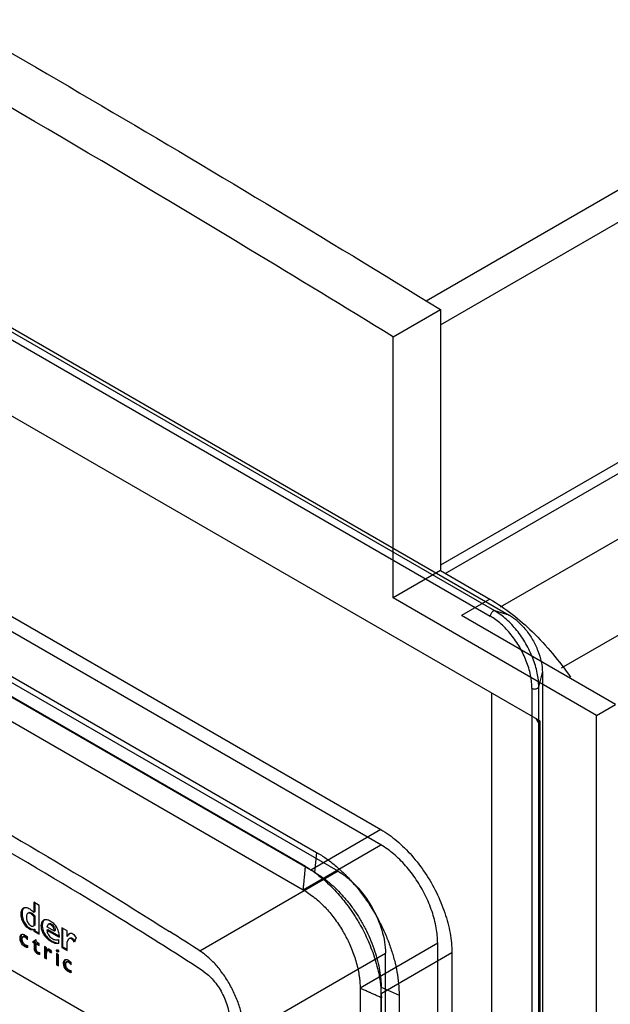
# Model space of a CAD drawing. Header units: millimetres. Extents: x 35 to 269, y 38 to 386.
# Tile 12 of 14: x 92 to 136, y 220 to 294. Entities that reach past the tile are written whole.
import ezdxf

# ---------------------------------------------------------------- set-up
doc = ezdxf.new("R2010")
doc.units = ezdxf.units.MM
doc.header["$LTSCALE"] = 27.53941
doc.layers.get('0').update_dxf_attribs({"linetype": 'CONTINUOUS'})

msp = doc.modelspace()

# ---------------------------------------------------------------- linework, layer by layer
at = {"color": 7, "linetype": 'Continuous'}
for p, q in [((122.327, 272.563), (213.94, 325.455)), ((123.398, 270.77), (214.967, 323.638)), ((214.967, 305.687), (123.398, 252.82)), ((123.751, 252.207), (215.321, 305.075)), ((219.564, 302.625), (127.855, 249.677)), ((132.447, 245.158), (224.36, 298.223)), ((130.822, 241.185), (38.898, 294.256)), ((56.412, 289.834), (127.123, 249.01)), ((127.462, 249.402), (56.751, 290.226)), ((57.826, 289.916), (128.537, 249.091)), ((119.862, 269.877), (123.398, 271.918)), ((123.398, 271.918), (123.398, 252.411)), ((119.862, 269.877), (119.822, 269.901)), ((119.862, 269.877), (119.822, 269.9)), ((119.862, 250.37), (119.862, 269.877)), ((113.328, 230.315), (70.206, 255.211)), ((72.211, 255.585), (114.152, 231.371)), ((123.398, 252.411), (119.862, 250.37)), ((123.398, 252.411), (127.092, 250.278)), ((87.489, 251.234), (118.956, 233.067)), ((118.956, 231.924), (87.489, 250.091)), ((135.065, 241.593), (119.862, 250.37)), ((127.092, 250.278), (124.971, 249.053)), ((128.537, 249.091), (127.462, 249.402)), ((136.479, 242.409), (124.971, 249.053)), ((113.73, 230.05), (82.264, 248.217)), ((115.761, 229.957), (83.941, 248.328)), ((81.691, 246.743), (113.157, 228.576)), ((130.743, 243.719), (131.012, 244.805)), ((131.012, 244.805), (131.012, 145.192)), ((130.234, 243.621), (130.234, 144.008)), ((130.743, 144.106), (130.743, 243.719)), ((127.211, 243.269), (127.211, 137.361)), ((135.065, 241.593), (136.479, 242.409)), ((135.065, 215.057), (135.065, 241.593)), ((130.822, 241.185), (130.822, 217.506)), ((118.956, 233.067), (113.73, 230.05)), ((113.157, 228.576), (118.956, 231.924)), ((114.152, 231.371), (114.002, 229.892)), ((102.502, 216.129), (77.754, 230.417)), ((115.761, 229.957), (105.446, 224.002)), ((93.035, 227.643), (93.035, 226.879)), ((93.433, 227.412), (93.035, 227.643)), ((93.105, 227.602), (93.105, 226.92)), ((93.433, 225.249), (93.433, 227.412)), ((92.667, 226.862), (92.596, 226.821)), ((92.811, 226.793), (92.882, 226.834)), ((93.105, 226.92), (93.035, 226.879)), ((93.035, 226.578), (93.105, 226.619)), ((93.035, 226.578), (93.035, 225.879)), ((93.105, 226.619), (93.105, 225.92)), ((92.465, 225.827), (92.536, 225.868)), ((93.105, 225.92), (93.035, 225.879)), ((94.108, 225.993), (94.022, 225.805)), ((94.573, 225.486), (94.022, 225.805)), ((94.178, 226.033), (94.108, 225.993)), ((92.292, 225.1), (92.222, 225.06)), ((92.287, 225.072), (92.222, 225.06)), ((92.287, 225.072), (92.358, 225.113)), ((92.292, 225.1), (92.358, 225.113)), ((92.373, 225.042), (92.444, 225.083)), ((92.682, 225.655), (92.752, 225.696)), ((93.035, 225.596), (93.105, 225.637)), ((93.035, 225.596), (93.035, 225.479)), ((93.035, 225.479), (93.105, 225.519)), ((93.035, 225.479), (93.433, 225.249)), ((93.105, 225.637), (93.105, 225.519)), ((93.105, 225.519), (93.433, 225.33)), ((94.014, 225.567), (94.085, 225.608)), ((94.014, 225.567), (94.924, 225.041)), ((94.085, 225.608), (94.907, 225.133)), ((94.573, 225.486), (94.644, 225.527)), ((95.121, 225.74), (95.121, 224.275)), ((95.52, 225.51), (95.121, 225.74)), ((95.192, 225.699), (95.192, 224.316)), ((95.52, 225.089), (95.52, 225.51)), ((95.52, 225.089), (95.591, 225.13)), ((92.009, 224.954), (92.08, 224.994)), ((92.571, 224.844), (92.571, 225.021)), ((92.587, 224.254), (92.587, 224.415)), ((92.95, 224.696), (93.217, 224.861)), ((92.95, 224.696), (93.076, 224.623)), ((93.021, 224.736), (93.146, 224.664)), ((93.076, 224.623), (93.146, 224.664)), ((93.076, 224.623), (93.076, 224.184)), ((93.146, 224.664), (93.146, 224.225)), ((93.217, 224.689), (93.217, 224.861)), ((93.445, 224.558), (93.217, 224.689)), ((93.217, 224.542), (93.288, 224.582)), ((93.217, 224.115), (93.217, 224.542)), ((93.217, 224.542), (93.445, 224.41)), ((93.288, 224.582), (93.445, 224.492)), ((93.445, 224.41), (93.445, 224.558)), ((93.845, 224.326), (93.845, 223.495)), ((93.987, 224.245), (93.845, 224.326)), ((94.336, 224.7), (94.407, 224.741)), ((94.902, 224.568), (94.902, 224.854)), ((95.121, 224.275), (95.192, 224.316)), ((95.192, 224.316), (95.52, 224.127)), ((95.52, 224.045), (95.52, 224.677)), ((96.193, 225.015), (96.084, 224.671)), ((123.198, 224.576), (117.4, 221.228)), ((123.198, 202.938), (123.198, 224.576)), ((93.146, 224.225), (93.076, 224.184)), ((93.308, 223.79), (93.379, 223.831)), ((93.481, 223.745), (93.481, 223.899)), ((93.916, 224.286), (93.916, 223.536)), ((93.987, 224.052), (93.987, 224.245)), ((93.987, 224.052), (94.057, 224.093)), ((93.987, 223.414), (93.987, 223.847)), ((94.121, 224.049), (94.092, 224.033)), ((94.161, 224.003), (94.232, 224.044)), ((94.369, 223.944), (94.294, 223.843)), ((94.737, 224.005), (94.808, 224.045)), ((94.745, 223.807), (94.745, 222.976)), ((94.887, 223.725), (94.745, 223.807)), ((94.816, 223.766), (94.816, 223.017)), ((94.887, 222.894), (94.887, 223.725)), ((95.121, 224.275), (95.52, 224.045)), ((108.76, 217.751), (119.296, 223.833)), ((118.978, 220.833), (124.259, 223.882)), ((119.296, 163.494), (119.296, 223.833)), ((124.259, 223.882), (124.259, 202.326)), ((93.845, 223.495), (93.916, 223.536)), ((93.845, 223.495), (93.987, 223.414)), ((93.916, 223.536), (93.987, 223.495)), ((94.745, 222.976), (94.816, 223.017)), ((94.745, 222.976), (94.887, 222.894)), ((94.816, 223.017), (94.887, 222.976)), ((95.259, 223.077), (95.33, 223.118)), ((95.543, 223.224), (95.473, 223.183)), ((95.538, 223.196), (95.473, 223.183)), ((95.538, 223.196), (95.608, 223.237)), ((95.543, 223.224), (95.608, 223.237)), ((95.623, 223.165), (95.694, 223.206)), ((95.822, 222.967), (95.822, 223.144)), ((95.838, 222.377), (95.838, 222.538)), ((117.4, 221.228), (117.4, 217.676)), ((118.975, 221.295), (120.317, 220.693)), ((118.978, 218.583), (118.978, 220.833)), ((120.317, 220.693), (120.317, 208.786)), ((118.991, 154.337), (118.991, 220.507))]:
    msp.add_line(p, q, dxfattribs=at)
for centre, radius, start, end in [((111.967, 230.298), 21.641, 29.23824, 30.76217), ((96.416, 200.07), 34.621, 59.47278, 59.99277), ((92.734, 226.745), 0.135, 112.95457, 119.99068), ((92.083, 224.716), 0.558, 60.98378, 64.04158), ((-83.703, -68.683), 348.486, 57.12721, 57.57171), ((93.56, 224.152), 0.369, 253.35311, 257.60318), ((94.489, 223.708), 0.609, 144.243, 145.52087), ((94.097, 223.927), 0.0934, 120.07214, 134.04304), ((94.097, 223.928), 0.0929, 111.94387, 119.98645), ((94.559, 223.749), 0.609, 144.24281, 145.52088), ((94.167, 223.969), 0.0929, 111.94399, 119.98548), ((93.714, 223.506), 0.752, 33.81289, 36.11218), ((95.334, 222.838), 0.559, 60.97629, 64.03072), ((83.96, 220.828), 35.018, 0.00841, 0.76475)]:
    msp.add_arc(centre, radius, start, end, dxfattribs=at)
for points, knots in [([(53.394, 312.334), (59.25, 309.175), (82.872, 296.209), (106.115, 282.553), (123.398, 271.918)], [0, 0, 0, 0, 0.246917, 1, 1, 1, 1]), ([(119.822, 269.901), (116.26, 272.093), (102.077, 280.738), (87.747, 289.142), (76.946, 295.285)], [0, 0, 0, 0, 0.251866, 1, 1, 1, 1]), ([(127.092, 250.278), (128.249, 249.61), (130.478, 247.843), (132.281, 245.662), (133.114, 244.444)], [0, 0, 0, 0, 0.475179, 1, 1, 1, 1]), ([(127.335, 249.377), (127.305, 249.36), (127.248, 249.312), (127.181, 249.221), (127.136, 249.118), (127.123, 249.045), (127.123, 249.01)], [0, 0, 0, 0, 0.237217, 0.499998, 0.76278, 1, 1, 1, 1]), ([(127.462, 249.402), (127.449, 249.406), (127.42, 249.408), (127.377, 249.398), (127.349, 249.385), (127.335, 249.377)], [0, 0, 0, 0, 0.310498, 0.634741, 1, 1, 1, 1]), ([(130.743, 243.719), (130.743, 244.069), (130.656, 244.804), (130.325, 245.895), (129.808, 246.968), (129.138, 247.952), (128.359, 248.784), (127.766, 249.227), (127.462, 249.402)], [0, 0, 0, 0, 0.154292, 0.323202, 0.500001, 0.6768, 0.845709, 1, 1, 1, 1]), ([(130.234, 243.621), (130.234, 243.954), (130.151, 244.652), (129.837, 245.686), (129.347, 246.701), (128.713, 247.634), (127.974, 248.423), (127.411, 248.843), (127.123, 249.01)], [0, 0, 0, 0, 0.154733, 0.323583, 0.499989, 0.676398, 0.845256, 1, 1, 1, 1]), ([(128.537, 249.091), (128.767, 248.959), (129.214, 248.625), (129.802, 247.997), (130.306, 247.255), (130.696, 246.448), (130.946, 245.625), (131.012, 245.07), (131.012, 244.805)], [0, 0, 0, 0, 0.154732, 0.323582, 0.499987, 0.676396, 0.845255, 1, 1, 1, 1]), ([(130.234, 243.621), (130.264, 243.604), (130.334, 243.578), (130.446, 243.566), (130.559, 243.578), (130.629, 243.604), (130.66, 243.622)], [0, 0, 0, 0, 0.236234, 0.497925, 0.759616, 1, 1, 1, 1]), ([(130.66, 243.622), (130.674, 243.63), (130.7, 243.648), (130.729, 243.681), (130.74, 243.707), (130.743, 243.719)], [0, 0, 0, 0, 0.381361, 0.707307, 1, 1, 1, 1]), ([(74.786, 241.772), (77.252, 240.49), (86.884, 235.358), (96.304, 229.823), (103.17, 225.461)], [0, 0, 0, 0, 0.254691, 1, 1, 1, 1]), ([(105.68, 222.504), (103.486, 223.924), (94.482, 229.609), (85.226, 234.894), (78.131, 238.666)], [0, 0, 0, 0, 0.245368, 1, 1, 1, 1]), ([(118.956, 233.067), (119.375, 232.825), (120.198, 232.232), (121.306, 231.132), (122.298, 229.832), (123.128, 228.394), (123.758, 226.885), (124.157, 225.375), (124.259, 224.366), (124.259, 223.882)], [0, 0, 0, 0, 0.131913, 0.274547, 0.424061, 0.575937, 0.725451, 0.868086, 1, 1, 1, 1]), ([(123.198, 224.576), (123.198, 224.963), (123.116, 225.77), (122.798, 226.978), (122.294, 228.186), (121.63, 229.335), (120.837, 230.375), (119.95, 231.255), (119.292, 231.73), (118.956, 231.924)], [0, 0, 0, 0, 0.131912, 0.274544, 0.424055, 0.57593, 0.725444, 0.868081, 1, 1, 1, 1]), ([(114.152, 231.371), (114.394, 231.231), (114.873, 230.922), (115.56, 230.391), (116.224, 229.787), (116.858, 229.119), (117.457, 228.392), (118.014, 227.617), (118.522, 226.802), (118.976, 225.955), (119.373, 225.086), (119.705, 224.204), (119.97, 223.322), (120.165, 222.444), (120.288, 221.569), (120.317, 220.985), (120.317, 220.693)], [0, 0, 0, 0, 0.06543, 0.13311, 0.203011, 0.275049, 0.348597, 0.423177, 0.498214, 0.573195, 0.647824, 0.721544, 0.793546, 0.863289, 0.931725, 1, 1, 1, 1]), ([(113.157, 228.577), (113.164, 228.649), (113.175, 228.745), (113.196, 228.937), (113.209, 229.082), (113.227, 229.276), (113.246, 229.469), (113.272, 229.735), (113.3, 230.025), (113.319, 230.218), (113.328, 230.315)], [0, 0, 0, 0, 0.124495, 0.165762, 0.332725, 0.374636, 0.499614, 0.666372, 0.833159, 1, 1, 1, 1]), ([(113.328, 230.315), (113.717, 230.091), (114.482, 229.55), (115.503, 228.591), (116.441, 227.482), (117.02, 226.625), (117.527, 225.761), (117.977, 224.881), (118.352, 223.92), (118.604, 223.105), (118.753, 222.532), (118.874, 221.941), (118.962, 221.277), (118.964, 220.83), (118.991, 220.507)], [0, 0, 0, 0, 0.114405, 0.237801, 0.356335, 0.484148, 0.500947, 0.61177, 0.735626, 0.763544, 0.829169, 0.886509, 0.917216, 1, 1, 1, 1]), ([(114.001, 229.892), (114.159, 229.799), (114.494, 229.584), (115.004, 229.2), (115.538, 228.73), (116.073, 228.183), (116.585, 227.574), (117.063, 226.919), (117.497, 226.229), (117.884, 225.511), (118.22, 224.771), (118.498, 224.021), (118.715, 223.276), (118.866, 222.56), (118.951, 221.903), (118.973, 221.487), (118.975, 221.295)], [0, 0, 0, 0, 0.053334, 0.115607, 0.185241, 0.260164, 0.337925, 0.416531, 0.495545, 0.574887, 0.653779, 0.731653, 0.807403, 0.879165, 0.944089, 1, 1, 1, 1]), ([(115.761, 229.957), (116.003, 229.817), (116.481, 229.482), (117.376, 228.644), (118.321, 227.353), (118.967, 225.889), (119.245, 224.694), (119.296, 224.113), (119.296, 223.833)], [0, 0, 0, 0, 0.114248, 0.237547, 0.499999, 0.762451, 0.885751, 1, 1, 1, 1]), ([(113.157, 228.577), (113.448, 228.408), (114.023, 228.007), (114.789, 227.288), (115.49, 226.456), (115.922, 225.812), (116.302, 225.164), (116.641, 224.505), (116.924, 223.785), (117.114, 223.174), (117.226, 222.746), (117.311, 222.302), (117.379, 221.805), (117.4, 221.471), (117.4, 221.228)], [0, 0, 0, 0, 0.114302, 0.237628, 0.356244, 0.484113, 0.500917, 0.611775, 0.735738, 0.763711, 0.829303, 0.886395, 0.917271, 1, 1, 1, 1]), ([(92.273, 227.214), (92.297, 227.228), (92.353, 227.249), (92.462, 227.256), (92.597, 227.221), (92.809, 227.109), (92.948, 226.977), (93.035, 226.879)], [0, 0, 0, 0, 0.095139, 0.196035, 0.365046, 0.557883, 1, 1, 1, 1]), ([(92.465, 225.827), (92.413, 225.882), (92.319, 226.002), (92.21, 226.2), (92.134, 226.408), (92.094, 226.612), (92.086, 226.804), (92.107, 226.975), (92.164, 227.12), (92.234, 227.191), (92.273, 227.214)], [0, 0, 0, 0, 0.14654, 0.296212, 0.440993, 0.576715, 0.701122, 0.813418, 0.91212, 1, 1, 1, 1]), ([(92.297, 227.22), (92.199, 227.131), (92.148, 226.89), (92.171, 226.587), (92.218, 226.414), (92.251, 226.327)], [0, 0, 0, 0, 0.428663, 0.699407, 1, 1, 1, 1]), ([(92.596, 226.821), (92.576, 226.81), (92.54, 226.772), (92.51, 226.697), (92.495, 226.61), (92.492, 226.548), (92.492, 226.516)], [0, 0, 0, 0, 0.209027, 0.445698, 0.713751, 1, 1, 1, 1]), ([(92.492, 226.516), (92.492, 226.431), (92.511, 226.298), (92.578, 226.13), (92.654, 226.012), (92.736, 225.933), (92.806, 225.889), (92.87, 225.859), (92.951, 225.847), (93.009, 225.867), (93.035, 225.879)], [0, 0, 0, 0, 0.262668, 0.408678, 0.557319, 0.694574, 0.756722, 0.813963, 0.91228, 1, 1, 1, 1]), ([(92.811, 226.793), (92.792, 226.804), (92.755, 226.822), (92.698, 226.84), (92.643, 226.841), (92.61, 226.829), (92.596, 226.821)], [0, 0, 0, 0, 0.289013, 0.551372, 0.784466, 1, 1, 1, 1]), ([(92.681, 226.869), (92.71, 226.882), (92.785, 226.884), (92.849, 226.853), (92.882, 226.834)], [0, 0, 0, 0, 0.449442, 1, 1, 1, 1]), ([(92.887, 226.738), (92.881, 226.743), (92.857, 226.763), (92.831, 226.781), (92.811, 226.793)], [0, 0, 0, 0, 0.260119, 1, 1, 1, 1]), ([(92.882, 226.834), (92.888, 226.83), (92.915, 226.813), (92.94, 226.794), (92.958, 226.778)], [0, 0, 0, 0, 0.239432, 1, 1, 1, 1]), ([(93.035, 226.578), (93.024, 226.593), (92.98, 226.651), (92.928, 226.703), (92.887, 226.738)], [0, 0, 0, 0, 0.257071, 1, 1, 1, 1]), ([(92.958, 226.778), (92.972, 226.767), (93.025, 226.718), (93.074, 226.663), (93.105, 226.619)], [0, 0, 0, 0, 0.242554, 1, 1, 1, 1]), ([(92.251, 226.327), (92.299, 226.2), (92.388, 226.038), (92.505, 225.9), (92.536, 225.868)], [0, 0, 0, 0, 0.754631, 1, 1, 1, 1]), ([(92.682, 225.655), (92.663, 225.666), (92.585, 225.715), (92.514, 225.776), (92.465, 225.827)], [0, 0, 0, 0, 0.235477, 1, 1, 1, 1]), ([(92.536, 225.868), (92.553, 225.851), (92.619, 225.786), (92.693, 225.73), (92.752, 225.696)], [0, 0, 0, 0, 0.263146, 1, 1, 1, 1]), ([(94.336, 224.7), (94.188, 224.786), (93.978, 224.96), (93.767, 225.254), (93.652, 225.508), (93.598, 225.764), (93.599, 225.996), (93.651, 226.193), (93.738, 226.29), (93.787, 226.319)], [0, 0, 0, 0, 0.264179, 0.410717, 0.556508, 0.691356, 0.810531, 0.912558, 1, 1, 1, 1]), ([(93.726, 226.208), (93.702, 226.156), (93.672, 226.035), (93.667, 225.759), (93.77, 225.385), (94.038, 225.005), (94.282, 224.813), (94.407, 224.741)], [0, 0, 0, 0, 0.099035, 0.211988, 0.473301, 0.751046, 1, 1, 1, 1]), ([(93.828, 226.34), (93.817, 226.331), (93.775, 226.295), (93.744, 226.247), (93.726, 226.208)], [0, 0, 0, 0, 0.240345, 1, 1, 1, 1]), ([(93.787, 226.319), (93.819, 226.337), (93.893, 226.362), (94.015, 226.36), (94.144, 226.323), (94.227, 226.282), (94.27, 226.257)], [0, 0, 0, 0, 0.215782, 0.449869, 0.711326, 1, 1, 1, 1]), ([(94.573, 225.486), (94.568, 225.556), (94.544, 225.662), (94.479, 225.792), (94.412, 225.879), (94.335, 225.947), (94.255, 225.992), (94.178, 226.014), (94.127, 226.004), (94.108, 225.993)], [0, 0, 0, 0, 0.269754, 0.415958, 0.560322, 0.692866, 0.811087, 0.912817, 1, 1, 1, 1]), ([(94.178, 226.033), (94.198, 226.045), (94.248, 226.055), (94.326, 226.033), (94.405, 225.988), (94.483, 225.92), (94.549, 225.833), (94.614, 225.703), (94.638, 225.597), (94.644, 225.527)], [0, 0, 0, 0, 0.087184, 0.188913, 0.307134, 0.439678, 0.584042, 0.730246, 1, 1, 1, 1]), ([(94.27, 226.257), (94.369, 226.2), (94.56, 226.043), (94.776, 225.739), (94.905, 225.392), (94.928, 225.153), (94.924, 225.041)], [0, 0, 0, 0, 0.239389, 0.505857, 0.76779, 1, 1, 1, 1]), ([(92.009, 224.954), (92.009, 224.983), (92.013, 225.053), (92.037, 225.154), (92.085, 225.216), (92.115, 225.233)], [0, 0, 0, 0, 0.288243, 0.673214, 1, 1, 1, 1]), ([(92.089, 225.104), (92.087, 225.095), (92.082, 225.059), (92.08, 225.022), (92.08, 224.994)], [0, 0, 0, 0, 0.24105, 1, 1, 1, 1]), ([(92.138, 225.23), (92.131, 225.221), (92.107, 225.183), (92.094, 225.138), (92.089, 225.104)], [0, 0, 0, 0, 0.232573, 1, 1, 1, 1]), ([(92.115, 225.233), (92.143, 225.249), (92.221, 225.261), (92.291, 225.235), (92.327, 225.217)], [0, 0, 0, 0, 0.453992, 1, 1, 1, 1]), ([(92.222, 225.06), (92.17, 225.029), (92.145, 224.908), (92.163, 224.768), (92.213, 224.644), (92.295, 224.541), (92.392, 224.468), (92.49, 224.426), (92.556, 224.417), (92.587, 224.415)], [0, 0, 0, 0, 0.203078, 0.338179, 0.490639, 0.642828, 0.778223, 0.895682, 1, 1, 1, 1]), ([(92.373, 225.042), (92.366, 225.046), (92.339, 225.06), (92.309, 225.07), (92.287, 225.072)], [0, 0, 0, 0, 0.270727, 1, 1, 1, 1]), ([(92.354, 225.203), (92.393, 225.181), (92.472, 225.126), (92.537, 225.057), (92.571, 225.021)], [0, 0, 0, 0, 0.477195, 1, 1, 1, 1]), ([(92.571, 224.844), (92.556, 224.864), (92.5, 224.939), (92.433, 225.007), (92.373, 225.042)], [0, 0, 0, 0, 0.26343, 1, 1, 1, 1]), ([(92.384, 225.108), (92.389, 225.107), (92.41, 225.1), (92.429, 225.091), (92.444, 225.083)], [0, 0, 0, 0, 0.237199, 1, 1, 1, 1]), ([(92.444, 225.083), (92.449, 225.08), (92.472, 225.065), (92.493, 225.049), (92.509, 225.035)], [0, 0, 0, 0, 0.238825, 1, 1, 1, 1]), ([(92.509, 225.035), (92.515, 225.03), (92.538, 225.009), (92.56, 224.986), (92.576, 224.968)], [0, 0, 0, 0, 0.244022, 1, 1, 1, 1]), ([(93.035, 225.596), (93.009, 225.588), (92.955, 225.575), (92.866, 225.578), (92.773, 225.606), (92.712, 225.637), (92.682, 225.655)], [0, 0, 0, 0, 0.217928, 0.451425, 0.712339, 1, 1, 1, 1]), ([(92.752, 225.696), (92.783, 225.678), (92.844, 225.647), (92.936, 225.618), (93.025, 225.616), (93.08, 225.629), (93.105, 225.637)], [0, 0, 0, 0, 0.287661, 0.548575, 0.782072, 1, 1, 1, 1]), ([(94.014, 225.567), (94.017, 225.507), (94.039, 225.383), (94.118, 225.208), (94.237, 225.059), (94.376, 224.948), (94.515, 224.87), (94.691, 224.817), (94.823, 224.834), (94.902, 224.854)], [0, 0, 0, 0, 0.138517, 0.29086, 0.440699, 0.577682, 0.701319, 0.810708, 1, 1, 1, 1]), ([(95.52, 225.089), (95.532, 225.111), (95.577, 225.193), (95.639, 225.273), (95.699, 225.308)], [0, 0, 0, 0, 0.262933, 1, 1, 1, 1]), ([(95.663, 225.248), (95.656, 225.239), (95.63, 225.201), (95.607, 225.161), (95.591, 225.13)], [0, 0, 0, 0, 0.245718, 1, 1, 1, 1]), ([(95.699, 225.308), (95.733, 225.327), (95.821, 225.353), (95.963, 225.292), (96.084, 225.168), (96.156, 225.067), (96.193, 225.015)], [0, 0, 0, 0, 0.183259, 0.4094, 0.693588, 1, 1, 1, 1]), ([(92.587, 224.254), (92.555, 224.255), (92.489, 224.275), (92.39, 224.316), (92.291, 224.381), (92.105, 224.557), (92.009, 224.78), (92.009, 224.954)], [0, 0, 0, 0, 0.09967, 0.209453, 0.330657, 0.464164, 1, 1, 1, 1]), ([(92.08, 224.994), (92.08, 224.883), (92.143, 224.656), (92.293, 224.476), (92.386, 224.408)], [0, 0, 0, 0, 0.491278, 1, 1, 1, 1]), ([(92.386, 224.408), (92.4, 224.398), (92.454, 224.362), (92.513, 224.334), (92.557, 224.318)], [0, 0, 0, 0, 0.267352, 1, 1, 1, 1]), ([(94.902, 224.568), (94.816, 224.544), (94.608, 224.556), (94.43, 224.646), (94.336, 224.7)], [0, 0, 0, 0, 0.454185, 1, 1, 1, 1]), ([(94.407, 224.741), (94.44, 224.722), (94.565, 224.653), (94.704, 224.603), (94.808, 224.595)], [0, 0, 0, 0, 0.271114, 1, 1, 1, 1]), ([(94.808, 224.595), (94.817, 224.594), (94.849, 224.592), (94.881, 224.593), (94.905, 224.596)], [0, 0, 0, 0, 0.25649, 1, 1, 1, 1]), ([(95.686, 224.926), (95.644, 224.902), (95.578, 224.819), (95.54, 224.726), (95.52, 224.677)], [0, 0, 0, 0, 0.47551, 1, 1, 1, 1]), ([(96.084, 224.671), (96.053, 224.711), (95.992, 224.789), (95.909, 224.876), (95.834, 224.926), (95.78, 224.945), (95.729, 224.946), (95.699, 224.934), (95.686, 224.926)], [0, 0, 0, 0, 0.295285, 0.578128, 0.704692, 0.815849, 0.911728, 1, 1, 1, 1]), ([(95.757, 224.967), (95.776, 224.978), (95.825, 224.993), (95.905, 224.969), (95.981, 224.914), (96.028, 224.865), (96.052, 224.839)], [0, 0, 0, 0, 0.191164, 0.418331, 0.693806, 1, 1, 1, 1]), ([(93.308, 223.79), (93.275, 223.809), (93.212, 223.858), (93.133, 223.952), (93.087, 224.067), (93.076, 224.146), (93.076, 224.184)], [0, 0, 0, 0, 0.237739, 0.499485, 0.761722, 1, 1, 1, 1]), ([(93.146, 224.225), (93.146, 224.216), (93.148, 224.176), (93.155, 224.137), (93.163, 224.107)], [0, 0, 0, 0, 0.232789, 1, 1, 1, 1]), ([(93.217, 224.115), (93.217, 224.079), (93.236, 224.005), (93.288, 223.948), (93.32, 223.93)], [0, 0, 0, 0, 0.501628, 1, 1, 1, 1]), ([(93.217, 223.985), (93.233, 223.96), (93.258, 223.929), (93.287, 223.901), (93.294, 223.894)], [0, 0, 0, 0, 0.754601, 1, 1, 1, 1]), ([(93.294, 223.894), (93.301, 223.888), (93.327, 223.864), (93.356, 223.844), (93.379, 223.831)], [0, 0, 0, 0, 0.264279, 1, 1, 1, 1]), ([(93.481, 223.745), (93.453, 223.744), (93.393, 223.753), (93.336, 223.774), (93.308, 223.79)], [0, 0, 0, 0, 0.468332, 1, 1, 1, 1]), ([(93.32, 223.93), (93.345, 223.915), (93.399, 223.895), (93.456, 223.895), (93.481, 223.899)], [0, 0, 0, 0, 0.53679, 1, 1, 1, 1]), ([(93.379, 223.831), (93.385, 223.827), (93.41, 223.815), (93.435, 223.805), (93.455, 223.799)], [0, 0, 0, 0, 0.261859, 1, 1, 1, 1]), ([(94.032, 223.995), (94.024, 223.987), (93.993, 223.943), (93.987, 223.888), (93.987, 223.847)], [0, 0, 0, 0, 0.220768, 1, 1, 1, 1]), ([(94.161, 224.003), (94.145, 224.012), (94.112, 224.024), (94.076, 224.02), (94.062, 224.014)], [0, 0, 0, 0, 0.537446, 1, 1, 1, 1]), ([(94.113, 224.154), (94.12, 224.156), (94.149, 224.159), (94.178, 224.15), (94.198, 224.139)], [0, 0, 0, 0, 0.230573, 1, 1, 1, 1]), ([(94.133, 224.055), (94.138, 224.057), (94.159, 224.063), (94.183, 224.062), (94.2, 224.057)], [0, 0, 0, 0, 0.237721, 1, 1, 1, 1]), ([(94.294, 223.843), (94.276, 223.874), (94.245, 223.918), (94.201, 223.972), (94.175, 223.995), (94.161, 224.003)], [0, 0, 0, 0, 0.514056, 0.769311, 1, 1, 1, 1]), ([(94.198, 224.139), (94.233, 224.118), (94.298, 224.056), (94.345, 223.983), (94.369, 223.944)], [0, 0, 0, 0, 0.473723, 1, 1, 1, 1]), ([(94.232, 224.044), (94.25, 224.033), (94.281, 224.002), (94.308, 223.968), (94.322, 223.949)], [0, 0, 0, 0, 0.4777, 1, 1, 1, 1]), ([(94.737, 224.005), (94.732, 224.022), (94.731, 224.057), (94.753, 224.085), (94.765, 224.092)], [0, 0, 0, 0, 0.569909, 1, 1, 1, 1]), ([(94.864, 223.934), (94.855, 223.929), (94.832, 223.923), (94.778, 223.935), (94.746, 223.974), (94.737, 224.005)], [0, 0, 0, 0, 0.191404, 0.414145, 1, 1, 1, 1]), ([(94.765, 224.092), (94.784, 224.102), (94.827, 224.102), (94.869, 224.067), (94.887, 224.038), (94.891, 224.021)], [0, 0, 0, 0, 0.395398, 0.675692, 1, 1, 1, 1]), ([(94.805, 224.086), (94.805, 224.083), (94.803, 224.069), (94.805, 224.055), (94.808, 224.045)], [0, 0, 0, 0, 0.22865, 1, 1, 1, 1]), ([(94.808, 224.045), (94.814, 224.025), (94.835, 223.991), (94.87, 223.972), (94.887, 223.968)], [0, 0, 0, 0, 0.550869, 1, 1, 1, 1]), ([(94.891, 224.021), (94.896, 224.004), (94.897, 223.969), (94.875, 223.941), (94.864, 223.934)], [0, 0, 0, 0, 0.57252, 1, 1, 1, 1]), ([(108.76, 217.751), (108.76, 218.031), (108.713, 218.616), (108.521, 219.5), (108.219, 220.402), (107.808, 221.283), (107.313, 222.116), (106.744, 222.863), (106.128, 223.501), (105.676, 223.854), (105.446, 224.002)], [0, 0, 0, 0, 0.114969, 0.239348, 0.370114, 0.503942, 0.637187, 0.766254, 0.888079, 1, 1, 1, 1]), ([(95.259, 223.077), (95.259, 223.107), (95.263, 223.176), (95.287, 223.278), (95.336, 223.339), (95.365, 223.356)], [0, 0, 0, 0, 0.288279, 0.673178, 1, 1, 1, 1]), ([(95.838, 222.377), (95.806, 222.378), (95.74, 222.398), (95.641, 222.439), (95.542, 222.505), (95.356, 222.68), (95.259, 222.904), (95.259, 223.077)], [0, 0, 0, 0, 0.099799, 0.209522, 0.330638, 0.4641, 1, 1, 1, 1]), ([(95.339, 223.228), (95.337, 223.219), (95.332, 223.183), (95.33, 223.146), (95.33, 223.118)], [0, 0, 0, 0, 0.240982, 1, 1, 1, 1]), ([(95.33, 223.118), (95.33, 223.008), (95.392, 222.782), (95.541, 222.602), (95.633, 222.534)], [0, 0, 0, 0, 0.490732, 1, 1, 1, 1]), ([(95.388, 223.353), (95.381, 223.345), (95.357, 223.306), (95.345, 223.262), (95.339, 223.228)], [0, 0, 0, 0, 0.232624, 1, 1, 1, 1]), ([(95.365, 223.356), (95.394, 223.373), (95.472, 223.384), (95.542, 223.358), (95.578, 223.34)], [0, 0, 0, 0, 0.453982, 1, 1, 1, 1]), ([(95.473, 223.183), (95.421, 223.153), (95.396, 223.031), (95.414, 222.891), (95.479, 222.73), (95.601, 222.608), (95.742, 222.549), (95.807, 222.54), (95.838, 222.538)], [0, 0, 0, 0, 0.203625, 0.339055, 0.491885, 0.777675, 0.89528, 1, 1, 1, 1]), ([(95.623, 223.165), (95.616, 223.17), (95.589, 223.184), (95.56, 223.194), (95.538, 223.196)], [0, 0, 0, 0, 0.270738, 1, 1, 1, 1]), ([(95.605, 223.327), (95.644, 223.305), (95.723, 223.249), (95.788, 223.18), (95.822, 223.144)], [0, 0, 0, 0, 0.477356, 1, 1, 1, 1]), ([(95.822, 222.967), (95.807, 222.987), (95.751, 223.062), (95.683, 223.131), (95.623, 223.165)], [0, 0, 0, 0, 0.263405, 1, 1, 1, 1]), ([(95.635, 223.232), (95.64, 223.23), (95.66, 223.224), (95.68, 223.214), (95.694, 223.206)], [0, 0, 0, 0, 0.237192, 1, 1, 1, 1]), ([(95.694, 223.206), (95.699, 223.203), (95.722, 223.189), (95.744, 223.172), (95.759, 223.159)], [0, 0, 0, 0, 0.238849, 1, 1, 1, 1]), ([(95.759, 223.159), (95.765, 223.154), (95.789, 223.132), (95.811, 223.109), (95.827, 223.091)], [0, 0, 0, 0, 0.244032, 1, 1, 1, 1]), ([(95.633, 222.534), (95.647, 222.524), (95.702, 222.486), (95.763, 222.458), (95.809, 222.441)], [0, 0, 0, 0, 0.26786, 1, 1, 1, 1]), ([(105.68, 222.504), (105.966, 222.318), (106.504, 221.815), (107.126, 220.885), (107.549, 219.841), (107.672, 219.104), (107.672, 218.755)], [0, 0, 0, 0, 0.233601, 0.49607, 0.760767, 1, 1, 1, 1]), ([(118.991, 220.507), (118.903, 220.547), (118.726, 220.627), (118.461, 220.748), (118.218, 220.858), (118.041, 220.938), (117.864, 221.018), (117.731, 221.078), (117.555, 221.158), (117.466, 221.198), (117.4, 221.228)], [0, 0, 0, 0, 0.16678, 0.333481, 0.500131, 0.625057, 0.666872, 0.833556, 0.875024, 1, 1, 1, 1])]:
    msp.add_open_spline(points, degree=3, knots=knots, dxfattribs=at)
for points in [[(92.358, 225.113), (92.367, 225.112), (92.376, 225.111), (92.384, 225.108)], [(92.557, 224.318), (92.568, 224.314), (92.579, 224.311), (92.59, 224.307)], [(96.052, 224.839), (96.073, 224.815), (96.094, 224.79), (96.114, 224.764)], [(93.163, 224.107), (93.175, 224.064), (93.193, 224.023), (93.217, 223.985)], [(93.995, 224.064), (94.01, 224.085), (94.028, 224.106), (94.048, 224.122)], [(94.048, 224.122), (94.056, 224.128), (94.063, 224.133), (94.071, 224.138)], [(94.083, 224.128), (94.077, 224.12), (94.071, 224.112), (94.065, 224.104)], [(94.071, 224.138), (94.084, 224.145), (94.099, 224.151), (94.113, 224.154)], [(94.098, 224.144), (94.093, 224.139), (94.088, 224.133), (94.083, 224.128)], [(94.2, 224.057), (94.211, 224.054), (94.222, 224.05), (94.232, 224.044)], [(95.608, 223.237), (95.617, 223.236), (95.626, 223.234), (95.635, 223.232)], [(95.809, 222.441), (95.819, 222.437), (95.83, 222.434), (95.841, 222.43)]]:
    msp.add_open_spline(points, degree=3, dxfattribs=at)

doc.saveas('drawing.dxf')
